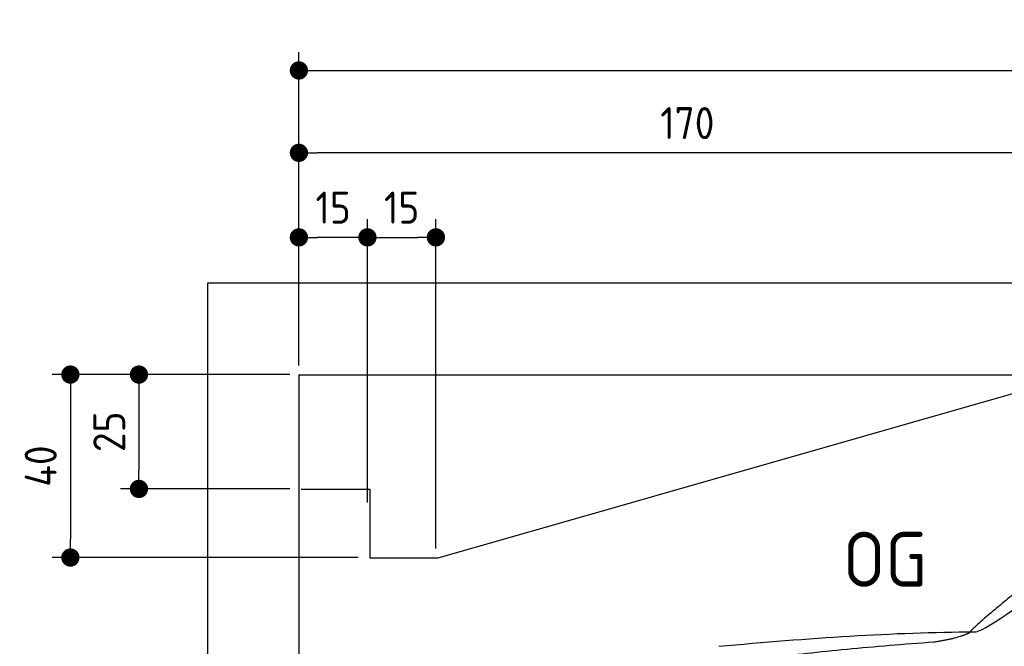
# Model space of a CAD drawing. Header units: millimetres. Extents: x -411 to 6777, y 0 to 6727.
# Tile 3 of 6: x -411 to 1744, y 5357 to 6727. Entities that reach past the tile are written whole.
import ezdxf

# ---------------------------------------------------------------- set-up
doc = ezdxf.new("R2010")
doc.units = ezdxf.units.MM
doc.layers.add('4', color=3, linetype='Continuous')
for name, color, linetype, lineweight in [('car', 10, 'Continuous', 25), ('Freiraum', 7, 'Continuous', 25), ('Gebäude', 7, 'Continuous', 25)]:
    doc.layers.add(name, color=color, linetype=linetype, lineweight=lineweight)
doc.styles.get("Standard").update_dxf_attribs({"font": 'ISOCP.SHX'})
doc.dimstyles.new('GEN-ISO', dxfattribs={"dimscale": 20, "dimtxt": 3.5, "dimasz": 2, "dimexe": 2, "dimexo": 1, "dimgap": 1.5, "dimtad": 1, "dimdec": 1, "dimlfac": 0.1, "dimdsep": 46, "dimtxsty": 'STANDARD', "dimblk": 'PUNKT', "dimcen": 2, "dimclrd": 256, "dimclre": 256, "dimclrt": 2, "dimadec": 0, "dimazin": 0, "dimtp": 0.1, "dimtm": 0.1, "dimtfac": 0.71, "dimtdec": 1, "dimtmove": 2, "dimatfit": 3, "dimldrblk": 'PUNKT', "dimfxl": 2, "dimtolj": 1, "dimarcsym": 0})

# ---------------------------------------------------------------- blocks, each defined once
blk = doc.blocks.new('PUNKT')
at = {"layer": '4', "color": 0, "linetype": 'ByBlock'}
blk.add_line((-0.5, 0), (-1, 0), dxfattribs=at)
at = {"layer": '4', "color": 0, "linetype": 'ByBlock', "const_width": 0.5}
blk.add_lwpolyline([(-0.25, 0, 1), (0.25, 0, 1)], format="xyb", close=True, dxfattribs=at)
blk = doc.blocks.new('*D71')
at = {"layer": '4', "lineweight": -2, "transparency": 16777216}
for p, q in [((200, 5970.9), (200, 6655.8)), ((5700, 6120.9), (5700, 6655.8)), ((240, 6615.8), (5660, 6615.8))]:
    blk.add_line(p, q, dxfattribs=at)
at = {"layer": 'Defpoints', "color": 0, "transparency": 16777216}
for p in [(5700, 6615.8), (5700, 6100.9), (200, 5950.9)]:
    blk.add_point(p, dxfattribs=at)
at = {"layer": '4', "lineweight": -2, "transparency": 16777216, "xscale": 40, "yscale": 40, "zscale": 40, "rotation": 180}
blk.add_blockref('PUNKT', (200, 6615.8), dxfattribs=at)
at = {"layer": '4', "lineweight": -2, "transparency": 16777216, "xscale": 40, "yscale": 40, "zscale": 40}
blk.add_blockref('PUNKT', (5700, 6615.8), dxfattribs=at)
at = {"layer": '4', "color": 2, "transparency": 16777216, "insert": (2950, 6680.8), "char_height": 70, "attachment_point": 5}
blk.add_mtext('550', dxfattribs=at)
blk = doc.blocks.new('Car')
at = {"layer": 'car'}
for points, degree in [([(1628.7, 5403.6), (1664.4, 5400.2), (1964.3, 5651.8), (2141.8, 5762.4)], 3), ([(1924.6, 5657.4), (1844.1, 5596.2), (1742.5, 5511.8), (1614.1, 5405.4), (1620.1, 5403.5)], 4), ([(1069.7, 5366.9), (1265.9, 5386.6), (1450.9, 5401.4), (1628.7, 5403.6)], 3), ([(1541, 5381), (1594.1, 5389.3), (1619.8, 5402.5)], 2), ([(728.6, 5245), (964.4, 5333.8), (1541, 5381)], 2)]:
    blk.add_open_spline(points, degree=degree, dxfattribs=at)
blk = doc.blocks.new('_Dot')
at = {"color": 0, "linetype": 'ByBlock', "lineweight": -2}
blk.add_line((-0.5, 0), (-1, 0), dxfattribs=at)
at = {"color": 0, "linetype": 'ByBlock', "const_width": 0.5}
blk.add_lwpolyline([(-0.25, 0, 1), (0.25, 0, 1)], format="xyb", close=True, dxfattribs=at)
blk = doc.blocks.new('*D77')
at = {"layer": '4', "lineweight": -2, "transparency": 16777216}
for p, q in [((200, 5970.9), (200, 6475.7)), ((1900, 5970.9), (1900, 6475.7)), ((1860, 6435.7), (240, 6435.7))]:
    blk.add_line(p, q, dxfattribs=at)
at = {"layer": 'Defpoints', "color": 0, "transparency": 16777216}
for p in [(200, 6435.7), (200, 5950.9), (1900, 5950.9)]:
    blk.add_point(p, dxfattribs=at)
at = {"layer": '4', "lineweight": -2, "transparency": 16777216, "xscale": 40, "yscale": 40, "zscale": 40, "rotation": 180}
blk.add_blockref('_Dot', (200, 6435.7), dxfattribs=at)
at = {"layer": '4', "lineweight": -2, "transparency": 16777216, "xscale": 40, "yscale": 40, "zscale": 40}
blk.add_blockref('_Dot', (1900, 6435.7), dxfattribs=at)
at = {"layer": '4', "color": 2, "transparency": 16777216, "insert": (1050, 6500.7), "char_height": 70, "attachment_point": 5}
blk.add_mtext('170', dxfattribs=at)
blk = doc.blocks.new('*D78')
at = {"layer": '4', "lineweight": -2, "transparency": 16777216}
for p, q in [((200, 5970.9), (200, 6290.9)), ((350, 5670.9), (350, 6290.9)), ((310, 6250.9), (240, 6250.9))]:
    blk.add_line(p, q, dxfattribs=at)
at = {"layer": 'Defpoints', "color": 0, "transparency": 16777216}
for p in [(200, 6250.9), (200, 5950.9), (350, 5650.9)]:
    blk.add_point(p, dxfattribs=at)
at = {"layer": '4', "lineweight": -2, "transparency": 16777216, "xscale": 40, "yscale": 40, "zscale": 40, "rotation": 180}
blk.add_blockref('_Dot', (200, 6250.9), dxfattribs=at)
at = {"layer": '4', "lineweight": -2, "transparency": 16777216, "xscale": 40, "yscale": 40, "zscale": 40}
blk.add_blockref('_Dot', (350, 6250.9), dxfattribs=at)
at = {"layer": '4', "color": 2, "transparency": 16777216, "insert": (275, 6315.9), "char_height": 70, "attachment_point": 5}
blk.add_mtext('15', dxfattribs=at)
blk = doc.blocks.new('*D79')
at = {"layer": '4', "lineweight": -2, "transparency": 16777216}
for p, q in [((180, 5950.9), (-340, 5950.9)), ((-300, 5910.9), (-300, 5590.9)), ((330, 5550.9), (-340, 5550.9))]:
    blk.add_line(p, q, dxfattribs=at)
at = {"layer": 'Defpoints', "color": 0, "transparency": 16777216}
for p in [(200, 5950.9), (-300, 5550.9), (350, 5550.9)]:
    blk.add_point(p, dxfattribs=at)
at = {"layer": '4', "lineweight": -2, "transparency": 16777216, "xscale": 40, "yscale": 40, "zscale": 40}
for p, rotation in [((-300, 5950.9), 90), ((-300, 5550.9), 270)]:
    blk.add_blockref('_Dot', p, dxfattribs=dict(at, rotation=rotation))
at = {"layer": '4', "color": 2, "transparency": 16777216, "insert": (-365, 5750.9), "char_height": 70, "attachment_point": 5, "rotation": 90}
blk.add_mtext('40', dxfattribs=at)
blk = doc.blocks.new('*D80')
at = {"layer": '4', "lineweight": -2, "transparency": 16777216}
for p, q in [((180, 5950.9), (-190, 5950.9)), ((-150, 5910.9), (-150, 5740.9)), ((180, 5700.9), (-190, 5700.9))]:
    blk.add_line(p, q, dxfattribs=at)
at = {"layer": 'Defpoints', "color": 0, "transparency": 16777216}
for p in [(200, 5950.9), (-150, 5700.9), (200, 5700.9)]:
    blk.add_point(p, dxfattribs=at)
at = {"layer": '4', "lineweight": -2, "transparency": 16777216, "xscale": 40, "yscale": 40, "zscale": 40}
for p, rotation in [((-150, 5950.9), 90), ((-150, 5700.9), 270)]:
    blk.add_blockref('_Dot', p, dxfattribs=dict(at, rotation=rotation))
at = {"layer": '4', "color": 2, "transparency": 16777216, "insert": (-215, 5825.9), "char_height": 70, "attachment_point": 5, "rotation": 90}
blk.add_mtext('25', dxfattribs=at)
blk = doc.blocks.new('*D81')
at = {"layer": '4', "lineweight": -2, "transparency": 16777216}
for p, q in [((350, 5720.9), (350, 6290.9)), ((499.8, 5570.9), (499.8, 6290.9)), ((390, 6250.9), (459.8, 6250.9))]:
    blk.add_line(p, q, dxfattribs=at)
at = {"layer": 'Defpoints', "color": 0, "transparency": 16777216}
for p in [(499.8, 6250.9), (350, 5700.9), (499.8, 5550.9)]:
    blk.add_point(p, dxfattribs=at)
at = {"layer": '4', "lineweight": -2, "transparency": 16777216, "xscale": 40, "yscale": 40, "zscale": 40, "rotation": 180}
blk.add_blockref('_Dot', (350, 6250.9), dxfattribs=at)
at = {"layer": '4', "lineweight": -2, "transparency": 16777216, "xscale": 40, "yscale": 40, "zscale": 40}
blk.add_blockref('_Dot', (499.8, 6250.9), dxfattribs=at)
at = {"layer": '4', "color": 2, "transparency": 16777216, "insert": (424.9, 6315.9), "char_height": 70, "attachment_point": 5}
blk.add_mtext('15', dxfattribs=at)
blk = doc.blocks.new('Gebäude_365_GT210')
at = {"layer": 'Freiraum'}
blk.add_lwpolyline([(204.9, 5700.6), (354.9, 5700.6), (354.9, 5550.6), (504.7, 5550.6), (1904.9, 5950.6)], dxfattribs=at)
at = {"layer": 'Gebäude'}
for p, q in [((5900, 6150.6), (0, 6150.6)), ((0, 6150.6), (0, 0)), ((200, 5950.6), (5700, 5950.6)), ((200, 5950.6), (200, 200))]:
    blk.add_line(p, q, dxfattribs=at)

msp = doc.modelspace()

# ---------------------------------------------------------------- block references
at = {"layer": 'car', "rotation": 359.4752422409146}
msp.add_blockref('Car', (0, 0), dxfattribs=at)
at = {"layer": 'Gebäude'}
msp.add_blockref('Gebäude_365_GT210', (0, 0), dxfattribs=at)

# ---------------------------------------------------------------- texts
msp.add_text('OG', height=120).set_placement((1390.46, 5487))

# ---------------------------------------------------------------- dimensions: what is measured, and where the dimension line sits
at = {"layer": '4'}
for base, p1, p2, override, picture, middle in [((5700, 6615.8), (200, 5950.88), (5700, 6100.88), {"dimtdec": 3, "dimtolj": 0}, '*D71', (2950, 6680.8)), ((200, 6435.7), (1900, 5950.88), (200, 5950.88), {"dimblk1": 'Dot', "dimblk2": 'Dot', "dimsah": 1, "dimtdec": 3, "dimtolj": 0}, '*D77', (1050, 6500.7)), ((200, 6250.88), (350, 5650.88), (200, 5950.88), {"dimblk1": 'Dot', "dimblk2": 'Dot', "dimsah": 1, "dimtdec": 3, "dimtolj": 0}, '*D78', (275, 6315.88)), ((499.76, 6250.88), (349.97, 5700.88), (499.76, 5550.88), {"dimblk1": 'Dot', "dimblk2": 'Dot', "dimsah": 1, "dimtdec": 3, "dimtolj": 0}, '*D81', (424.87, 6315.88))]:
    dim = msp.add_linear_dim(base=base, p1=p1, p2=p2, dimstyle='GEN-ISO', override=override, dxfattribs=at)
    dim.commit()
    dim.dimension.update_dxf_attribs({"geometry": picture, "text_midpoint": middle})
for base, p2, picture, middle in [((-300, 5550.88), (350, 5550.88), '*D79', (-365, 5750.88)), ((-150, 5700.88), (200, 5700.88), '*D80', (-215.01, 5825.88))]:
    dim = msp.add_linear_dim(base=base, p1=(200, 5950.88), p2=p2, angle=90, dimstyle='GEN-ISO', override={"dimblk1": 'Dot', "dimblk2": 'Dot', "dimsah": 1, "dimtdec": 3, "dimtolj": 0}, dxfattribs=at)
    dim.commit()
    dim.dimension.update_dxf_attribs({"geometry": picture, "text_midpoint": middle})

doc.saveas('drawing.dxf')
